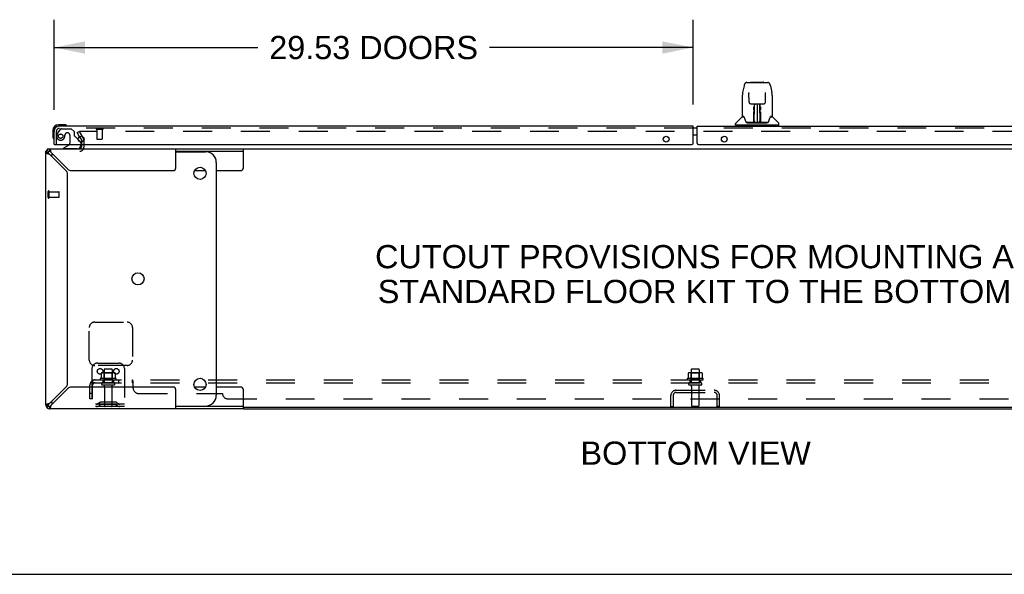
# Model space of a CAD drawing. Header units: inches. Extents: x 0 to 243, y 0 to 157.
# Tile 2 of 28: x 47 to 93, y 0 to 26. Entities that reach past the tile are written whole.
import ezdxf

# ---------------------------------------------------------------- set-up
doc = ezdxf.new("R2010")
doc.units = ezdxf.units.IN
doc.header["$LTSCALE"] = 13.357143
doc.header["$MEASUREMENT"] = 0
doc.linetypes.add('HIDDEN', pattern=[0.2, 0.1, -0.1])
doc.layers.get('0').update_dxf_attribs({"linetype": 'CONTINUOUS'})
for name, color, linetype in [('DEFAULT_2', 8, 'HIDDEN'), ('DIMENSIONS', 7, 'CONTINUOUS'), ('MASTER_DOOR_ASSEMBLY', 7, 'CONTINUOUS'), ('SLAVE_DOOR_ASSEMBLY', 7, 'CONTINUOUS'), ('SUBPANEL', 7, 'CONTINUOUS')]:
    doc.layers.add(name, color=color, linetype=linetype)
doc.styles.get("Standard").update_dxf_attribs({"font": 'arial.ttf'})
doc.dimstyles.new('DIMSTYLE_1', dxfattribs={"dimtxt": 1.071429, "dimasz": 1.428571, "dimexe": 0.09, "dimexo": 0.07, "dimgap": 0.0375, "dimtad": 0, "dimtih": 1, "dimtoh": 1, "dimzin": 4, "dimdsep": 46, "dimtxsty": 'Standard', "dimblk": '_FILLED', "dimblk1": '_FILLED', "dimblk2": '_FILLED', "dimcen": 0.09, "dimadec": 3, "dimazin": 1, "dimtfac": 1, "dimtdec": 3, "dimtofl": 0, "dimtmove": 0, "dimatfit": 3, "dimldrblk": '_FILLED', "dimfxl": 0, "dimtolj": 1, "dimtzin": 4, "dimarcsym": 0})

# ---------------------------------------------------------------- blocks, each defined once
blk = doc.blocks.new('_FILLED')
at = {"color": 0, "linetype": 'ByBlock'}
blk.add_solid([(0, 0), (-1, 0.2), (-1, -0.2)], dxfattribs=at)
blk = doc.blocks.new('*D2')
at = {"layer": 'DIMENSIONS', "color": 2, "linetype": 'Continuous'}
for p, q in [((49, 21.46), (49, 25.621)), ((78.531, 21.707), (78.531, 25.621)), ((49, 24.336), (58.41, 24.336)), ((78.531, 24.336), (69.12, 24.336))]:
    blk.add_line(p, q, dxfattribs=at)
at = {"layer": 'DIMENSIONS', "color": 2, "linetype": 'Continuous', "xscale": 1.4285714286, "yscale": 1.4285714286, "zscale": 1.4285714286, "rotation": 180}
blk.add_blockref('_FILLED', (49, 24.336), dxfattribs=at)
at = {"layer": 'DIMENSIONS', "color": 2, "linetype": 'Continuous', "xscale": 1.4285714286, "yscale": 1.4285714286, "zscale": 1.4285714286}
blk.add_blockref('_FILLED', (78.531, 24.336), dxfattribs=at)
at = {"layer": 'DIMENSIONS', "color": 2, "linetype": 'Continuous', "insert": (63.765, 24.871), "char_height": 1.07143, "width": 9.63887, "attachment_point": 2, "line_spacing_factor": 0.9}
blk.add_mtext('29.53 DOORS', dxfattribs=at)

msp = doc.modelspace()

# ---------------------------------------------------------------- linework, layer by layer
at = {"color": 3, "linetype": 'Continuous'}
for p, q in [((50.181, 20.217), (50.266, 20.069)), ((50.271, 20.053), (50.271, 19.971)), ((48.646, 19.564), (48.642, 19.562)), ((48.791, 19.649), (57.748, 19.649)), ((50.271, 19.853), (50.271, 19.734)), ((54.625, 18.774), (54.625, 19.649)), ((48.625, 19.506), (48.625, 19.545)), ((48.625, 7.815), (48.625, 19.482)), ((48.693, 19.436), (48.716, 19.429)), ((48.791, 19.406), (49.56, 18.637)), ((48.852, 19.534), (48.845, 19.558)), ((49.636, 18.713), (48.867, 19.482)), ((49.625, 8.816), (49.625, 18.481)), ((49.792, 18.649), (54.5, 18.649)), ((49.56, 8.66), (48.791, 7.891)), ((54.5, 8.649), (49.792, 8.649)), ((48.867, 7.815), (49.636, 8.584)), ((54.625, 7.649), (54.625, 8.524)), ((48.74, 7.876), (48.716, 7.868)), ((48.837, 7.717), (48.845, 7.74)), ((57.748, 7.649), (48.791, 7.649)), ((57.748, 7.649), (99.501, 7.649))]:
    msp.add_line(p, q, dxfattribs=at)
at = {"color": 7, "linetype": 'Continuous'}
for p, q in [((48.673, 19.6), (48.747, 19.526)), ((48.677, 19.649), (48.677, 19.603)), ((48.677, 19.649), (48.791, 19.649)), ((48.791, 19.649), (48.791, 19.545)), ((57.748, 18.774), (57.748, 19.649)), ((57.748, 19.649), (99.501, 19.649)), ((48.637, 19.545), (48.625, 19.545)), ((48.729, 19.482), (48.625, 19.482)), ((54.625, 19.545), (57.748, 19.545)), ((54.625, 19.524), (55.993, 19.524)), ((56.493, 19.024), (56.493, 8.274)), ((55.492, 18.649), (55.995, 18.649)), ((56.493, 18.649), (57.623, 18.649)), ((55.995, 8.649), (55.492, 8.649)), ((57.623, 8.649), (56.493, 8.649)), ((57.748, 7.649), (57.748, 8.524)), ((48.625, 7.815), (48.729, 7.815)), ((48.673, 7.697), (48.747, 7.771)), ((48.791, 7.753), (48.791, 7.649)), ((54.625, 7.774), (55.993, 7.774)), ((57.748, 7.753), (54.625, 7.753)), ((99.501, 7.701), (57.748, 7.701)), ((0, 0), (242.857, 0))]:
    msp.add_line(p, q, dxfattribs=at)
at = {"color": 3, "linetype": 'Continuous'}
for points in [[(48.845, 19.558), (48.837, 19.58), (48.829, 19.6), (48.822, 19.617), (48.814, 19.631), (48.806, 19.641), (48.799, 19.647), (48.791, 19.649)], [(48.642, 19.562), (48.641, 19.561), (48.639, 19.56), (48.638, 19.559), (48.637, 19.559), (48.635, 19.558), (48.634, 19.557), (48.633, 19.557), (48.632, 19.556), (48.632, 19.556), (48.631, 19.555), (48.63, 19.554), (48.629, 19.554), (48.629, 19.553), (48.628, 19.553), (48.628, 19.552), (48.627, 19.552), (48.627, 19.551), (48.627, 19.551), (48.626, 19.55), (48.626, 19.55), (48.626, 19.549), (48.626, 19.549), (48.625, 19.548), (48.625, 19.548), (48.625, 19.547), (48.625, 19.547), (48.625, 19.546), (48.625, 19.546), (48.625, 19.545), (48.625, 19.545)], [(48.625, 19.482), (48.627, 19.475), (48.633, 19.467), (48.643, 19.459), (48.656, 19.452), (48.673, 19.444), (48.693, 19.436)], [(48.716, 19.429), (48.74, 19.421), (48.765, 19.414), (48.791, 19.406)], [(48.867, 19.482), (48.86, 19.508), (48.852, 19.534)], [(48.716, 7.868), (48.693, 7.861), (48.673, 7.853), (48.656, 7.846), (48.643, 7.838), (48.633, 7.83), (48.627, 7.823), (48.625, 7.815)], [(48.791, 7.891), (48.765, 7.884), (48.74, 7.876)], [(48.845, 7.74), (48.852, 7.764), (48.86, 7.789), (48.867, 7.815)], [(48.791, 7.649), (48.799, 7.651), (48.806, 7.657), (48.814, 7.667), (48.822, 7.68), (48.829, 7.697), (48.837, 7.717)]]:
    msp.add_lwpolyline(points, dxfattribs=at)
at = {"color": 7, "linetype": 'Continuous'}
for points in [[(48.729, 19.482), (48.729, 19.475), (48.732, 19.467), (48.736, 19.459), (48.741, 19.452)], [(48.741, 19.452), (48.747, 19.444), (48.754, 19.436), (48.763, 19.429), (48.772, 19.421), (48.781, 19.414), (48.791, 19.406)], [(48.867, 19.482), (48.86, 19.492), (48.852, 19.502), (48.845, 19.511), (48.837, 19.519), (48.829, 19.526), (48.822, 19.533), (48.814, 19.538), (48.806, 19.542), (48.799, 19.544), (48.791, 19.545)], [(48.791, 7.891), (48.781, 7.884), (48.772, 7.876), (48.763, 7.868), (48.754, 7.861), (48.747, 7.853), (48.741, 7.846), (48.736, 7.838), (48.732, 7.83), (48.729, 7.823), (48.729, 7.815)], [(48.791, 7.753), (48.799, 7.753), (48.806, 7.756), (48.814, 7.759), (48.822, 7.765)], [(48.822, 7.765), (48.829, 7.771), (48.837, 7.778), (48.845, 7.787), (48.852, 7.796), (48.86, 7.805), (48.867, 7.815)]]:
    msp.add_lwpolyline(points, dxfattribs=at)
for centre in [(55.743, 18.524), (52.876, 13.649), (55.743, 8.774)]:
    msp.add_circle(centre, 0.281, dxfattribs=at)
at = {"color": 3, "linetype": 'Continuous'}
for centre, radius, start, end in [((50.238, 20.053), 0.033, 0, 30), ((48.791, 19.482), 0.167, 90, 180), ((50.186, 19.734), 0.085, 270, 360), ((49.792, 18.869), 0.22, 225, 270), ((54.5, 18.774), 0.125, 270, 360), ((49.405, 18.481), 0.22, 0, 45), ((49.405, 8.816), 0.22, 315, 360), ((49.792, 8.429), 0.22, 90, 135), ((54.5, 8.524), 0.125, 0, 90), ((48.791, 7.815), 0.167, 180, 270)]:
    msp.add_arc(centre, radius, start, end, dxfattribs=at)
at = {"color": 7, "linetype": 'Continuous'}
for centre, radius, start, end in [((48.791, 19.482), 0.0625, 90, 180), ((49.251, 19.024), 0.5, 128.9359, 141.3055), ((55.993, 19.024), 0.5, 0, 90), ((57.623, 18.774), 0.125, 270, 360), ((57.623, 8.524), 0.125, 0, 90), ((55.993, 8.274), 0.5, 270, 360), ((48.791, 7.815), 0.0625, 180, 270), ((49.251, 8.274), 0.5, 218.6945, 231.0641)]:
    msp.add_arc(centre, radius, start, end, dxfattribs=at)
at = {"layer": 'DEFAULT_2', "color": 8, "linetype": 'HIDDEN'}
for p, q in [((50.07, 20.409), (50.16, 20.461)), ((50.181, 20.217), (50.07, 20.409)), ((50.16, 20.461), (50.356, 20.121)), ((50.174, 20.436), (50.356, 20.121)), ((107.057, 20.461), (50.192, 20.461)), ((50.375, 20.053), (50.375, 19.734)), ((50.271, 19.971), (50.271, 19.853)), ((48.729, 17.403), (48.729, 17.687)), ((48.772, 17.403), (48.772, 17.687)), ((48.772, 17.669), (49.219, 17.669)), ((48.772, 17.421), (49.219, 17.421)), ((49.229, 17.431), (49.229, 17.659)), ((50.625, 9.899), (50.625, 11.399)), ((50.875, 11.649), (52.375, 11.649)), ((52.625, 11.399), (52.625, 9.899)), ((52.375, 9.649), (50.875, 9.649)), ((51, 9.753), (52, 9.753)), ((50.75, 9.503), (50.75, 7.753)), ((51.181, 9.292), (51.181, 9.074)), ((51.755, 9.314), (51.244, 9.314)), ((51.316, 9.294), (51.296, 9.314)), ((51.312, 9.448), (51.312, 8.853)), ((51.316, 8.998), (51.316, 9.294)), ((51.683, 9.294), (51.316, 9.294)), ((51.657, 9.478), (51.342, 9.478)), ((51.683, 9.294), (51.703, 9.314)), ((51.683, 8.998), (51.683, 9.294)), ((51.687, 9.448), (51.687, 8.853)), ((51.819, 9.292), (51.819, 9.074)), ((52.25, 9.503), (52.25, 7.753)), ((78.306, 9.292), (78.306, 9.074)), ((78.88, 9.314), (78.369, 9.314)), ((78.441, 9.294), (78.421, 9.314)), ((78.437, 9.448), (78.437, 8.853)), ((78.808, 9.294), (78.441, 9.294)), ((78.441, 8.998), (78.441, 9.294)), ((78.782, 9.478), (78.467, 9.478)), ((78.808, 9.294), (78.828, 9.314)), ((78.808, 8.998), (78.808, 9.294)), ((78.812, 9.448), (78.812, 8.853)), ((78.944, 9.292), (78.944, 9.074)), ((51.856, 9.048), (51.144, 9.048)), ((51.166, 8.978), (51.834, 8.978)), ((51.757, 8.853), (51.242, 8.853)), ((51.757, 8.743), (51.242, 8.743)), ((51.316, 8.998), (51.296, 8.978)), ((51.683, 8.998), (51.316, 8.998)), ((51.335, 8.68), (51.335, 7.783)), ((51.665, 8.68), (51.665, 7.783)), ((51.683, 8.998), (51.703, 8.978)), ((78.981, 9.048), (78.269, 9.048)), ((78.291, 8.978), (78.959, 8.978)), ((78.882, 8.853), (78.367, 8.853)), ((78.882, 8.743), (78.367, 8.743)), ((78.441, 8.998), (78.421, 8.978)), ((78.808, 8.998), (78.441, 8.998)), ((78.46, 8.68), (78.46, 7.783)), ((78.79, 8.68), (78.79, 7.783)), ((78.808, 8.998), (78.828, 8.978)), ((77.5, 7.753), (77.5, 8.256)), ((77.604, 8.256), (77.604, 7.753)), ((77.746, 8.503), (79.503, 8.503)), ((77.746, 8.399), (79.503, 8.399)), ((78.791, 8.503), (78.791, 8.399)), ((79.646, 7.753), (79.646, 8.256)), ((79.75, 7.753), (79.75, 8.256)), ((52.25, 7.857), (50.75, 7.857)), ((52.25, 7.753), (50.75, 7.753)), ((51.093, 7.925), (51.025, 7.876)), ((51.153, 7.841), (51.085, 7.792)), ((51.84, 7.947), (51.159, 7.947)), ((51.84, 7.843), (51.159, 7.843)), ((51.325, 7.947), (51.325, 7.843)), ((51.675, 7.947), (51.675, 7.843)), ((51.846, 7.841), (51.914, 7.792)), ((51.907, 7.925), (51.975, 7.876)), ((77.5, 7.753), (77.604, 7.753)), ((78.76, 7.753), (78.49, 7.753)), ((79.75, 7.753), (79.646, 7.753))]:
    msp.add_line(p, q, dxfattribs=at)
for points in [[(50.192, 20.461), (50.19, 20.461), (50.188, 20.461), (50.186, 20.46), (50.184, 20.459), (50.182, 20.459), (50.18, 20.457), (50.178, 20.456), (50.177, 20.455), (50.175, 20.453), (50.174, 20.451), (50.173, 20.449), (50.173, 20.448), (50.172, 20.446), (50.172, 20.444)], [(50.172, 20.444), (50.172, 20.444), (50.172, 20.442), (50.173, 20.44), (50.173, 20.438), (50.174, 20.436)], [(51.187, 9.302), (51.185, 9.301), (51.184, 9.3), (51.183, 9.298), (51.182, 9.297), (51.181, 9.295), (51.181, 9.294), (51.181, 9.292)], [(51.813, 9.302), (51.814, 9.301), (51.815, 9.3), (51.817, 9.298), (51.817, 9.297), (51.818, 9.295), (51.818, 9.294), (51.819, 9.292)], [(78.312, 9.302), (78.31, 9.301), (78.309, 9.3), (78.308, 9.298), (78.307, 9.297), (78.306, 9.295), (78.306, 9.294), (78.306, 9.292)], [(78.938, 9.302), (78.939, 9.301), (78.94, 9.3), (78.942, 9.298), (78.942, 9.297), (78.943, 9.295), (78.943, 9.294), (78.944, 9.292)], [(51.181, 9.074), (51.181, 9.073), (51.181, 9.072), (51.18, 9.071), (51.18, 9.07), (51.18, 9.069), (51.179, 9.069), (51.179, 9.068), (51.178, 9.068), (51.178, 9.067), (51.178, 9.067), (51.177, 9.067), (51.177, 9.066), (51.177, 9.066), (51.177, 9.066), (51.176, 9.066), (51.176, 9.066), (51.176, 9.066), (51.176, 9.065)], [(51.824, 9.065), (51.824, 9.066), (51.823, 9.066), (51.823, 9.066), (51.823, 9.066), (51.823, 9.066), (51.822, 9.066), (51.822, 9.067), (51.822, 9.067), (51.821, 9.067), (51.821, 9.068), (51.821, 9.068), (51.82, 9.069), (51.82, 9.069), (51.82, 9.07), (51.819, 9.071), (51.819, 9.072), (51.819, 9.073), (51.819, 9.074)], [(78.306, 9.074), (78.306, 9.073), (78.306, 9.072), (78.305, 9.071), (78.305, 9.07), (78.305, 9.069), (78.304, 9.069), (78.304, 9.068), (78.303, 9.068), (78.303, 9.067), (78.303, 9.067), (78.302, 9.067), (78.302, 9.066), (78.302, 9.066), (78.302, 9.066), (78.301, 9.066), (78.301, 9.066), (78.301, 9.066), (78.301, 9.065)], [(78.949, 9.065), (78.949, 9.066), (78.948, 9.066), (78.948, 9.066), (78.948, 9.066), (78.948, 9.066), (78.947, 9.066), (78.947, 9.067), (78.947, 9.067), (78.946, 9.067), (78.946, 9.068), (78.946, 9.068), (78.945, 9.069), (78.945, 9.069), (78.945, 9.07), (78.944, 9.071), (78.944, 9.072), (78.944, 9.073), (78.944, 9.074)]]:
    msp.add_lwpolyline(points, dxfattribs=at)
for centre in [(51.125, 9.378), (51.875, 9.378)]:
    msp.add_circle(centre, 0.128, dxfattribs=at)
for centre, radius, start, end in [((50.238, 20.053), 0.137, 0, 30), ((50.186, 19.734), 0.189, 270, 360), ((48.75, 17.687), 0.0215, 360, 180), ((48.75, 17.403), 0.0215, 180, 0), ((49.219, 17.659), 0.01, 360, 90), ((49.219, 17.431), 0.01, 270, 0), ((50.875, 11.399), 0.25, 90, 180), ((52.375, 11.399), 0.25, 0, 90), ((50.875, 9.899), 0.25, 180, 270), ((51, 9.503), 0.25, 90, 180), ((52, 9.503), 0.25, 0, 90), ((52.375, 9.899), 0.25, 270, 360), ((51.244, 9.173), 0.141, 90, 113.95), ((51.342, 9.448), 0.03, 90, 180), ((51.657, 9.448), 0.03, 0, 90), ((51.755, 9.173), 0.141, 66.05, 90), ((78.369, 9.173), 0.141, 90, 113.95), ((78.467, 9.448), 0.03, 90, 180), ((78.782, 9.448), 0.03, 0, 90), ((78.88, 9.173), 0.141, 66.05, 90), ((51.166, 9.016), 0.0384, 124.4497, 270), ((51.5, 8.448), 0.698, 117.6814, 120.6631), ((51.242, 8.798), 0.055, 90, 270), ((51.272, 8.68), 0.0625, 0, 90), ((51.727, 8.68), 0.0625, 90, 180), ((51.757, 8.798), 0.055, 270, 90), ((51.5, 8.448), 0.698, 59.3369, 62.3186), ((51.834, 9.016), 0.0384, 270, 55.5503), ((78.291, 9.016), 0.0384, 124.4497, 270), ((78.625, 8.448), 0.698, 117.6814, 120.6631), ((78.367, 8.798), 0.055, 90, 270), ((78.397, 8.68), 0.0625, 0, 90), ((78.852, 8.68), 0.0625, 90, 180), ((78.882, 8.798), 0.055, 270, 90), ((78.625, 8.448), 0.698, 59.3369, 62.3186), ((78.959, 9.016), 0.0384, 270, 55.5503), ((77.746, 8.256), 0.246, 90, 180), ((77.746, 8.256), 0.142, 90, 180), ((79.503, 8.256), 0.246, 0, 90), ((79.503, 8.256), 0.142, 0, 90), ((50.964, 7.961), 0.104, 270, 305.7539), ((50.964, 7.961), 0.208, 270, 305.7539), ((51.159, 7.833), 0.114, 90, 125.7539), ((51.159, 7.833), 0.01, 90, 125.7539), ((51.365, 7.783), 0.03, 180, 270), ((51.635, 7.783), 0.03, 270, 360), ((51.84, 7.833), 0.114, 54.2461, 90), ((51.84, 7.833), 0.01, 54.2461, 90), ((52.036, 7.961), 0.208, 234.2461, 270), ((52.036, 7.961), 0.104, 234.2461, 270), ((78.49, 7.783), 0.03, 180, 270), ((78.76, 7.783), 0.03, 270, 360)]:
    msp.add_arc(centre, radius, start, end, dxfattribs=at)
at = {"layer": 'MASTER_DOOR_ASSEMBLY', "color": 7, "linetype": 'Continuous'}
for p, q in [((80.881, 22.568), (80.816, 22.263)), ((81.005, 22.722), (81.975, 22.722)), ((81.197, 22.729), (81.783, 22.729)), ((82.099, 22.568), (82.164, 22.263)), ((80.801, 22.119), (80.801, 21.156)), ((80.801, 22.119), (80.801, 22.119)), ((81.102, 22.258), (81.102, 22.254)), ((81.102, 22.254), (81.102, 22.249)), ((81.102, 22.249), (81.103, 22.244)), ((81.103, 22.244), (81.103, 22.233)), ((81.11, 21.816), (81.103, 22.233)), ((81.87, 21.816), (81.877, 22.239)), ((81.877, 22.248), (81.878, 22.253)), ((81.877, 22.239), (81.877, 22.248)), ((82.179, 22.119), (82.179, 21.156)), ((81.19, 21.738), (81.25, 21.738)), ((81.291, 21.739), (81.689, 21.739)), ((81.339, 21.46), (81.34, 21.498)), ((81.34, 21.569), (81.34, 21.599)), ((81.34, 21.535), (81.34, 21.569)), ((81.34, 21.498), (81.34, 21.535)), ((81.35, 21.739), (81.347, 21.384)), ((81.348, 21.5), (81.347, 21.46)), ((81.347, 21.384), (81.347, 21.46)), ((81.347, 21.384), (81.347, 21.364)), ((81.348, 21.605), (81.348, 21.573)), ((81.348, 21.573), (81.348, 21.538)), ((81.348, 21.538), (81.348, 21.5)), ((81.363, 21.501), (81.348, 21.501)), ((81.348, 21.496), (81.363, 21.496)), ((81.352, 20.879), (81.367, 21.739)), ((81.376, 21.734), (81.375, 21.685)), ((81.376, 21.739), (81.376, 21.734)), ((81.49, 21.739), (81.49, 20.868)), ((81.605, 21.685), (81.604, 21.739)), ((81.628, 20.879), (81.613, 21.739)), ((81.632, 21.501), (81.617, 21.501)), ((81.617, 21.496), (81.632, 21.496)), ((81.633, 21.384), (81.63, 21.739)), ((81.632, 21.519), (81.632, 21.556)), ((81.633, 21.48), (81.632, 21.519)), ((81.633, 21.384), (81.633, 21.48)), ((81.633, 21.364), (81.633, 21.384)), ((81.64, 21.599), (81.64, 21.569)), ((81.64, 21.569), (81.64, 21.535)), ((81.64, 21.535), (81.64, 21.498)), ((81.64, 21.498), (81.641, 21.46)), ((81.729, 21.738), (81.79, 21.738)), ((80.792, 21.131), (80.498, 20.836)), ((80.869, 21.148), (80.809, 21.148)), ((80.813, 21.14), (80.875, 21.14)), ((80.872, 21.145), (80.873, 21.144)), ((81.336, 20.892), (81.339, 21.213)), ((81.346, 21.187), (81.338, 21.187)), ((81.343, 20.892), (81.346, 21.187)), ((81.346, 20.904), (81.347, 20.933)), ((81.347, 21.364), (81.347, 21.356)), ((81.347, 21.356), (81.349, 21.356)), ((81.347, 20.933), (81.348, 21.024)), ((81.349, 21.356), (81.348, 21.28)), ((81.348, 21.28), (81.348, 21.28)), ((81.348, 21.272), (81.348, 21.279)), ((81.348, 21.261), (81.348, 21.272)), ((81.35, 21.272), (81.348, 21.272)), ((81.348, 21.27), (81.356, 21.27)), ((81.348, 21.024), (81.348, 21.26)), ((81.362, 20.947), (81.354, 20.947)), ((81.362, 20.947), (81.361, 20.87)), ((81.619, 20.87), (81.618, 20.947)), ((81.626, 20.947), (81.618, 20.947)), ((81.624, 21.27), (81.632, 21.27)), ((81.632, 21.272), (81.63, 21.272)), ((81.631, 21.356), (81.632, 21.28)), ((81.632, 21.279), (81.632, 21.277)), ((81.632, 21.277), (81.632, 21.266)), ((81.632, 21.266), (81.632, 21.263)), ((81.632, 21.263), (81.632, 21.262)), ((81.632, 21.024), (81.632, 21.26)), ((81.632, 21.024), (81.633, 20.933)), ((81.633, 21.365), (81.633, 21.375)), ((81.633, 21.337), (81.633, 21.365)), ((81.633, 21.356), (81.633, 21.364)), ((81.633, 20.933), (81.634, 20.905)), ((82.103, 21.136), (82.107, 21.144)), ((82.105, 21.14), (82.167, 21.14)), ((82.107, 21.144), (82.107, 21.144)), ((82.11, 21.148), (82.111, 21.148)), ((82.171, 21.148), (82.11, 21.148)), ((82.188, 21.131), (82.482, 20.836)), ((78.718, 20.603), (78.628, 20.603)), ((80.486, 20.754), (80.486, 20.809)), ((82.486, 20.746), (80.494, 20.746)), ((80.545, 20.746), (80.545, 20.707)), ((81.337, 20.872), (81.004, 20.872)), ((81.025, 20.864), (81.954, 20.864)), ((81.339, 20.872), (81.337, 20.872)), ((81.34, 20.868), (81.338, 20.869)), ((81.342, 20.874), (81.342, 20.872)), ((81.345, 20.885), (81.346, 20.887)), ((81.345, 20.883), (81.345, 20.885)), ((81.345, 20.883), (81.345, 20.883)), ((81.345, 20.882), (81.345, 20.883)), ((81.346, 20.904), (81.346, 20.88)), ((81.346, 20.894), (81.346, 20.904)), ((81.346, 20.887), (81.346, 20.894)), ((81.352, 20.869), (81.356, 20.866)), ((81.356, 20.872), (81.355, 20.872)), ((81.361, 20.87), (81.49, 20.868)), ((81.619, 20.87), (81.49, 20.868)), ((81.625, 20.872), (81.624, 20.872)), ((81.634, 20.905), (81.634, 20.893)), ((81.634, 20.88), (81.634, 20.904)), ((81.634, 20.893), (81.634, 20.89)), ((81.634, 20.89), (81.634, 20.887)), ((81.634, 20.887), (81.634, 20.885)), ((81.634, 20.885), (81.635, 20.884)), ((81.634, 20.88), (81.634, 20.878)), ((81.635, 20.884), (81.635, 20.883)), ((81.635, 20.883), (81.635, 20.882)), ((81.635, 20.882), (81.635, 20.881)), ((81.638, 20.872), (81.638, 20.874)), ((81.638, 20.874), (81.639, 20.873)), ((81.64, 20.867), (81.64, 20.868)), ((81.976, 20.872), (81.643, 20.872)), ((82.435, 20.746), (82.435, 20.707)), ((82.494, 20.754), (82.494, 20.809)), ((78.718, 20.283), (78.628, 20.283))]:
    msp.add_line(p, q, dxfattribs=at)
at = {"layer": 'MASTER_DOOR_ASSEMBLY', "color": 3, "linetype": 'Continuous'}
for p, q in [((78.718, 19.915), (78.718, 20.707)), ((78.718, 20.707), (108.003, 20.707)), ((78.781, 19.853), (108.23, 19.853))]:
    msp.add_line(p, q, dxfattribs=at)
at = {"layer": 'MASTER_DOOR_ASSEMBLY', "color": 8, "linetype": 'HIDDEN'}
msp.add_line((108.003, 20.603), (78.718, 20.603), dxfattribs=at)
at = {"layer": 'MASTER_DOOR_ASSEMBLY', "color": 7, "linetype": 'Continuous'}
for points in [[(81.005, 22.722), (81.002, 22.722), (80.989, 22.721), (80.976, 22.717), (80.963, 22.712), (80.952, 22.706), (80.942, 22.698), (80.932, 22.689), (80.924, 22.679), (80.917, 22.669), (80.911, 22.657), (80.905, 22.645), (80.899, 22.631), (80.894, 22.616), (80.889, 22.6), (80.884, 22.581), (80.881, 22.568)], [(82.099, 22.568), (82.096, 22.581), (82.091, 22.6), (82.086, 22.616), (82.081, 22.632), (82.075, 22.645), (82.069, 22.658), (82.062, 22.669), (82.055, 22.68), (82.047, 22.689), (82.038, 22.698), (82.027, 22.706), (82.016, 22.713), (82.004, 22.718), (81.991, 22.721), (81.977, 22.722), (81.975, 22.722)], [(80.816, 22.263), (80.81, 22.232), (80.805, 22.192), (80.802, 22.152), (80.801, 22.119)], [(81.102, 22.261), (81.102, 22.262), (81.102, 22.262), (81.102, 22.261), (81.102, 22.26), (81.102, 22.259), (81.102, 22.258)], [(81.878, 22.253), (81.878, 22.257), (81.878, 22.258), (81.878, 22.259), (81.878, 22.261), (81.878, 22.261), (81.878, 22.261)], [(82.179, 22.119), (82.178, 22.153), (82.175, 22.193), (82.169, 22.233), (82.164, 22.263)], [(81.11, 21.816), (81.11, 21.809), (81.112, 21.798), (81.116, 21.788), (81.121, 21.778), (81.127, 21.768), (81.135, 21.76), (81.143, 21.753), (81.153, 21.747), (81.163, 21.743), (81.174, 21.74), (81.184, 21.738), (81.189, 21.738)], [(81.251, 21.738), (81.26, 21.738), (81.271, 21.739), (81.282, 21.739), (81.291, 21.739)], [(81.348, 21.605), (81.348, 21.603), (81.347, 21.602), (81.346, 21.601), (81.344, 21.6), (81.342, 21.599), (81.34, 21.599)], [(81.632, 21.556), (81.632, 21.59), (81.632, 21.605)], [(81.689, 21.739), (81.698, 21.739), (81.709, 21.739), (81.72, 21.738), (81.729, 21.738)], [(81.791, 21.738), (81.797, 21.738), (81.808, 21.74), (81.818, 21.743), (81.828, 21.748), (81.838, 21.754), (81.846, 21.761), (81.854, 21.77), (81.86, 21.779), (81.865, 21.789), (81.868, 21.8), (81.87, 21.811), (81.87, 21.816)], [(80.869, 21.148), (80.869, 21.148), (80.869, 21.148), (80.869, 21.148)], [(80.869, 21.148), (80.87, 21.147), (80.871, 21.147), (80.871, 21.146), (80.872, 21.145)], [(80.872, 21.145), (80.871, 21.146), (80.871, 21.146), (80.871, 21.147), (80.871, 21.148), (80.871, 21.148)], [(80.878, 21.14), (80.876, 21.141), (80.875, 21.142), (80.874, 21.143), (80.873, 21.144), (80.872, 21.145)], [(80.873, 21.144), (80.877, 21.137), (80.891, 21.109), (80.905, 21.073), (80.921, 21.031), (80.937, 20.983), (80.951, 20.936)], [(80.951, 20.936), (80.954, 20.927), (80.959, 20.914), (80.964, 20.904), (80.969, 20.895), (80.974, 20.888)], [(81.339, 21.213), (81.339, 21.239), (81.339, 21.264), (81.339, 21.288), (81.339, 21.311), (81.339, 21.332), (81.339, 21.352), (81.339, 21.369)], [(81.347, 21.364), (81.347, 21.364), (81.348, 21.36), (81.349, 21.356)], [(81.631, 21.356), (81.631, 21.36), (81.633, 21.364), (81.633, 21.364)], [(81.632, 21.262), (81.632, 21.261), (81.632, 21.261), (81.632, 21.261)], [(81.634, 21.241), (81.634, 21.267), (81.634, 21.292), (81.633, 21.315), (81.633, 21.337)], [(81.637, 20.892), (81.634, 21.214), (81.634, 21.241)], [(81.641, 21.369), (81.641, 21.352), (81.641, 21.332), (81.641, 21.311), (81.641, 21.288), (81.641, 21.264), (81.641, 21.239), (81.641, 21.213), (81.644, 20.892)], [(82.005, 20.888), (82.011, 20.895), (82.016, 20.903), (82.021, 20.914), (82.026, 20.926), (82.029, 20.936)], [(82.029, 20.936), (82.043, 20.981), (82.058, 21.029), (82.074, 21.071), (82.089, 21.108), (82.103, 21.136)], [(82.108, 21.145), (82.107, 21.144), (82.106, 21.143), (82.105, 21.142), (82.103, 21.141), (82.102, 21.14)], [(82.107, 21.144), (82.108, 21.145), (82.108, 21.145)], [(82.108, 21.145), (82.108, 21.146), (82.109, 21.147), (82.11, 21.147), (82.11, 21.148)], [(82.109, 21.148), (82.109, 21.148), (82.109, 21.147), (82.109, 21.146), (82.109, 21.146), (82.108, 21.145)], [(80.974, 20.888), (80.98, 20.882), (80.987, 20.877), (80.994, 20.874), (81.002, 20.872), (81.004, 20.872)], [(81.335, 20.872), (81.337, 20.872), (81.339, 20.873), (81.341, 20.874), (81.342, 20.876), (81.343, 20.878), (81.343, 20.88)], [(81.338, 20.869), (81.338, 20.869), (81.338, 20.869), (81.337, 20.869), (81.336, 20.868), (81.336, 20.868), (81.335, 20.867)], [(81.345, 20.88), (81.345, 20.878), (81.344, 20.876), (81.343, 20.874), (81.341, 20.873), (81.339, 20.872), (81.339, 20.872)], [(81.339, 20.872), (81.34, 20.872), (81.341, 20.873), (81.342, 20.874)], [(81.342, 20.874), (81.343, 20.875), (81.344, 20.876), (81.344, 20.877), (81.345, 20.877), (81.345, 20.878), (81.345, 20.878), (81.345, 20.879), (81.345, 20.879), (81.345, 20.879), (81.345, 20.88), (81.345, 20.88), (81.345, 20.88), (81.345, 20.88), (81.345, 20.881), (81.345, 20.881), (81.345, 20.881), (81.345, 20.882)], [(81.342, 20.873), (81.344, 20.874), (81.345, 20.876)], [(81.345, 20.876), (81.346, 20.878), (81.346, 20.88)], [(81.345, 20.876), (81.345, 20.875), (81.346, 20.874), (81.347, 20.873), (81.349, 20.871), (81.35, 20.87), (81.352, 20.869)], [(81.351, 20.873), (81.35, 20.873), (81.35, 20.873), (81.349, 20.874), (81.348, 20.875), (81.347, 20.875), (81.346, 20.876), (81.346, 20.877), (81.346, 20.877)], [(81.355, 20.872), (81.354, 20.872), (81.353, 20.872), (81.352, 20.872), (81.351, 20.873)], [(81.356, 20.866), (81.357, 20.864), (81.357, 20.864)], [(81.623, 20.864), (81.623, 20.864), (81.624, 20.866), (81.628, 20.869)], [(81.628, 20.872), (81.627, 20.872), (81.625, 20.872)], [(81.634, 20.878), (81.634, 20.877), (81.633, 20.876), (81.632, 20.875), (81.631, 20.874), (81.63, 20.873), (81.629, 20.873), (81.628, 20.872)], [(81.628, 20.869), (81.629, 20.87), (81.631, 20.871), (81.632, 20.872), (81.633, 20.873), (81.634, 20.874), (81.634, 20.875), (81.635, 20.876), (81.635, 20.876)], [(81.634, 20.878), (81.635, 20.876), (81.636, 20.874), (81.638, 20.873), (81.638, 20.873)], [(81.635, 20.881), (81.635, 20.881), (81.635, 20.881), (81.635, 20.88), (81.635, 20.88), (81.635, 20.88), (81.635, 20.88), (81.635, 20.879), (81.635, 20.879), (81.635, 20.879), (81.635, 20.878), (81.635, 20.878), (81.635, 20.877), (81.636, 20.876), (81.637, 20.875), (81.638, 20.874)], [(81.637, 20.88), (81.637, 20.878), (81.638, 20.876), (81.639, 20.874), (81.641, 20.873), (81.643, 20.872), (81.645, 20.872)], [(81.639, 20.873), (81.64, 20.873), (81.641, 20.872)], [(81.64, 20.867), (81.64, 20.866), (81.64, 20.866), (81.64, 20.866), (81.64, 20.865), (81.641, 20.865), (81.641, 20.865), (81.642, 20.866), (81.642, 20.866), (81.643, 20.866), (81.644, 20.866), (81.644, 20.867), (81.645, 20.867)], [(81.641, 20.872), (81.642, 20.872), (81.643, 20.872)], [(81.976, 20.872), (81.978, 20.872), (81.986, 20.874), (81.993, 20.877), (82, 20.882), (82.005, 20.888)]]:
    msp.add_lwpolyline(points, dxfattribs=at)
at = {"layer": 'MASTER_DOOR_ASSEMBLY', "color": 3, "linetype": 'Continuous'}
msp.add_circle((79.968, 20.103), 0.133, dxfattribs=at)
at = {"layer": 'MASTER_DOOR_ASSEMBLY', "color": 7, "linetype": 'Continuous'}
for centre, radius, start, end in [((81.197, 22.71), 0.0197, 90, 139.7821), ((81.783, 22.71), 0.0197, 40.2179, 90), ((80.813, 21.11), 0.0295, 90, 135), ((80.809, 21.156), 0.00787, 180, 270), ((81.35, 21.263), 0.00886, 359, 89), ((81.63, 21.263), 0.00886, 91, 181), ((82.167, 21.11), 0.0295, 45, 90), ((82.171, 21.156), 0.00787, 270, 360), ((80.525, 20.809), 0.0394, 135, 180), ((80.494, 20.754), 0.00787, 180, 270), ((81.35, 20.872), 0.00787, 182, 258.8695), ((81.361, 20.879), 0.00886, 179.0026, 269), ((81.619, 20.879), 0.00886, 271, 1), ((81.63, 20.872), 0.00787, 281.1329, 358), ((82.455, 20.809), 0.0394, 0, 45), ((82.486, 20.754), 0.00787, 270, 360)]:
    msp.add_arc(centre, radius, start, end, dxfattribs=at)
at = {"layer": 'MASTER_DOOR_ASSEMBLY', "color": 3, "linetype": 'Continuous'}
msp.add_arc((78.781, 19.915), 0.0625, 180, 270, dxfattribs=at)
at = {"layer": 'SLAVE_DOOR_ASSEMBLY', "color": 7, "linetype": 'Continuous'}
for p, q in [((48.94, 20.504), (48.94, 20.247)), ((49.459, 20.767), (49.203, 20.767)), ((49.246, 20.707), (49.203, 20.707)), ((49.497, 20.764), (49.459, 20.767)), ((78.718, 20.603), (78.531, 20.603)), ((48.94, 20.247), (48.943, 20.209)), ((50.119, 20.08), (50.199, 19.999)), ((78.718, 20.283), (78.531, 20.283)), ((49.02, 19.853), (49, 19.853)), ((49.68, 19.826), (49.442, 19.688)), ((49.442, 19.649), (49.442, 19.688)), ((50.229, 19.853), (50.229, 19.806))]:
    msp.add_line(p, q, dxfattribs=at)
at = {"layer": 'SLAVE_DOOR_ASSEMBLY', "color": 8, "linetype": 'HIDDEN'}
for p, q in [((49.28, 20.548), (49.178, 20.404)), ((78.531, 20.603), (49.246, 20.603)), ((49.344, 20.582), (49.796, 20.582)), ((49.922, 20.456), (49.796, 20.582)), ((50.962, 20.56), (51.246, 20.56)), ((50.98, 20.56), (50.98, 20.113)), ((51.228, 20.56), (51.228, 20.113)), ((49.104, 19.853), (49.104, 20.46)), ((49.501, 20.292), (49.501, 20.303)), ((49.632, 20.39), (49.599, 20.39)), ((49.73, 20.292), (49.73, 19.912)), ((49.922, 20.456), (49.922, 20.277)), ((49.98, 20.218), (50.119, 20.08)), ((50.99, 20.103), (51.218, 20.103)), ((50.072, 19.649), (49.442, 19.649)), ((50.229, 19.928), (50.229, 19.853))]:
    msp.add_line(p, q, dxfattribs=at)
at = {"layer": 'SLAVE_DOOR_ASSEMBLY', "color": 3, "linetype": 'Continuous'}
for p, q in [((78.531, 20.707), (49.246, 20.707)), ((78.531, 19.915), (78.531, 20.707)), ((49, 19.853), (49, 20.46)), ((49.02, 19.853), (78.468, 19.853))]:
    msp.add_line(p, q, dxfattribs=at)
at = {"layer": 'SLAVE_DOOR_ASSEMBLY', "color": 8, "linetype": 'HIDDEN'}
msp.add_circle((49.304, 20.24), 0.101, dxfattribs=at)
at = {"layer": 'SLAVE_DOOR_ASSEMBLY', "color": 3, "linetype": 'Continuous'}
for centre in [(50.25, 20.103), (77.281, 20.103)]:
    msp.add_circle(centre, 0.133, dxfattribs=at)
at = {"layer": 'SLAVE_DOOR_ASSEMBLY', "color": 7, "linetype": 'Continuous'}
for centre, radius, start, end in [((49.203, 20.504), 0.263, 90, 180), ((49.203, 20.504), 0.203, 90, 180), ((49.459, 20.517), 0.25, 59.1101, 90), ((49.58, 20.722), 0.015, 270, 353.6204), ((49.58, 20.718), 0.015, 6.3796, 59.1101), ((49.19, 20.247), 0.25, 180, 210.8899), ((48.988, 20.127), 0.015, 210.8899, 263.6204), ((48.985, 20.127), 0.015, 276.3796, 360), ((49.63, 19.912), 0.1, 300.092, 323.4532), ((50.072, 19.806), 0.157, 270, 360), ((50.129, 19.928), 0.1, 27.0175, 45)]:
    msp.add_arc(centre, radius, start, end, dxfattribs=at)
at = {"layer": 'SLAVE_DOOR_ASSEMBLY', "color": 3, "linetype": 'Continuous'}
for centre, radius, start, end in [((49.246, 20.46), 0.246, 90, 180), ((78.468, 19.915), 0.0625, 270, 360)]:
    msp.add_arc(centre, radius, start, end, dxfattribs=at)
at = {"layer": 'SLAVE_DOOR_ASSEMBLY', "color": 8, "linetype": 'HIDDEN'}
for centre, radius, start, end in [((49.246, 20.46), 0.142, 90, 180), ((49.344, 20.503), 0.079, 90, 144.9), ((50.962, 20.581), 0.0215, 90, 270), ((51.246, 20.581), 0.0215, 270, 90), ((49.304, 20.24), 0.187, 163.1561, 342.1518), ((49.494, 20.182), 0.386, 144.9, 163.1561), ((49.108, 20.303), 0.393, 342.0702, 358.3401), ((49.599, 20.292), 0.098, 90, 180), ((49.632, 20.292), 0.098, 0, 90), ((49.961, 20.277), 0.039, 180, 248.3904), ((49.91, 20.147), 0.1, 45, 68.3904), ((50.99, 20.113), 0.01, 180, 270), ((51.218, 20.113), 0.01, 270, 360), ((49.63, 19.912), 0.1, 323.4532, 360), ((50.129, 19.928), 0.1, 0, 27.0175)]:
    msp.add_arc(centre, radius, start, end, dxfattribs=at)
at = {"layer": 'SUBPANEL', "color": 8, "linetype": 'HIDDEN'}
for p, q in [((50.656, 8.103), (50.656, 8.741)), ((50.742, 8.924), (50.822, 8.827)), ((50.781, 8.853), (50.781, 8.978)), ((50.781, 8.978), (106.468, 8.978)), ((50.781, 8.853), (106.468, 8.853)), ((50.781, 8.103), (50.781, 8.741)), ((51.25, 8.978), (51.25, 8.853)), ((51.75, 8.978), (51.75, 8.853)), ((51.978, 8.978), (51.978, 8.853)), ((52.259, 8.978), (52.259, 8.853)), ((52.621, 8.853), (52.621, 8.978)), ((52.628, 8.849), (52.626, 8.85)), ((52.656, 8.603), (52.656, 8.924)), ((78.375, 8.978), (78.375, 8.853)), ((78.875, 8.978), (78.875, 8.853)), ((50.781, 8.353), (50.656, 8.353)), ((52.906, 8.353), (56.781, 8.353)), ((50.781, 8.103), (50.656, 8.103)), ((57.031, 8.103), (100.218, 8.103))]:
    msp.add_line(p, q, dxfattribs=at)
for points in [[(50.742, 8.924), (50.745, 8.926), (50.747, 8.928), (50.749, 8.931), (50.751, 8.934), (50.753, 8.937), (50.754, 8.941), (50.756, 8.944), (50.758, 8.948)], [(50.758, 8.948), (50.761, 8.955), (50.762, 8.958), (50.764, 8.962), (50.765, 8.965), (50.767, 8.967), (50.769, 8.97), (50.771, 8.972), (50.772, 8.974), (50.774, 8.976), (50.776, 8.977), (50.778, 8.977), (50.779, 8.978), (50.781, 8.978)], [(50.781, 8.912), (50.781, 8.912), (50.781, 8.912), (50.781, 8.912), (50.781, 8.912), (50.781, 8.912), (50.781, 8.912), (50.781, 8.911), (50.781, 8.911), (50.781, 8.91), (50.781, 8.91), (50.781, 8.909)], [(50.804, 8.849), (50.804, 8.849), (50.804, 8.849), (50.804, 8.849), (50.803, 8.85), (50.803, 8.85), (50.803, 8.85), (50.803, 8.851), (50.802, 8.851), (50.802, 8.852), (50.802, 8.853), (50.801, 8.853), (50.801, 8.854), (50.801, 8.854), (50.8, 8.855), (50.8, 8.856), (50.799, 8.856), (50.799, 8.857), (50.799, 8.858), (50.798, 8.859), (50.798, 8.859), (50.798, 8.86), (50.797, 8.861), (50.797, 8.862), (50.797, 8.862), (50.796, 8.863), (50.796, 8.864), (50.795, 8.865), (50.795, 8.866), (50.795, 8.866), (50.794, 8.867), (50.794, 8.868), (50.794, 8.869), (50.793, 8.87), (50.793, 8.871), (50.792, 8.872), (50.792, 8.872), (50.792, 8.873), (50.791, 8.874), (50.791, 8.875), (50.791, 8.876), (50.79, 8.877), (50.79, 8.878), (50.789, 8.879), (50.789, 8.881), (50.789, 8.882), (50.788, 8.883), (50.788, 8.884), (50.787, 8.885), (50.787, 8.886), (50.787, 8.887), (50.786, 8.888), (50.786, 8.889), (50.786, 8.891), (50.785, 8.892), (50.785, 8.893), (50.785, 8.894), (50.784, 8.895), (50.784, 8.896), (50.784, 8.897), (50.784, 8.898), (50.783, 8.899), (50.783, 8.9), (50.783, 8.901), (50.783, 8.902), (50.782, 8.903), (50.782, 8.904), (50.782, 8.905), (50.782, 8.906), (50.782, 8.907), (50.782, 8.908), (50.781, 8.909), (50.781, 8.91), (50.781, 8.91), (50.781, 8.911), (50.781, 8.912), (50.781, 8.912), (50.781, 8.912)], [(50.808, 8.835), (50.805, 8.838), (50.802, 8.84), (50.8, 8.842), (50.798, 8.844), (50.796, 8.846), (50.793, 8.848), (50.791, 8.849), (50.789, 8.85), (50.787, 8.851), (50.785, 8.852), (50.783, 8.853), (50.781, 8.853)], [(50.801, 8.852), (50.801, 8.852), (50.802, 8.851), (50.802, 8.851), (50.803, 8.85), (50.803, 8.85), (50.803, 8.85), (50.803, 8.849), (50.804, 8.849), (50.804, 8.849), (50.804, 8.849), (50.804, 8.849)], [(50.822, 8.827), (50.821, 8.827), (50.82, 8.827), (50.82, 8.827), (50.819, 8.827), (50.818, 8.827), (50.816, 8.828), (50.815, 8.829), (50.813, 8.83), (50.812, 8.832), (50.81, 8.833), (50.808, 8.835)], [(52.634, 8.967), (52.632, 8.97), (52.631, 8.972), (52.629, 8.974), (52.627, 8.976), (52.625, 8.977), (52.624, 8.977), (52.622, 8.978), (52.621, 8.978)], [(52.639, 8.958), (52.637, 8.962), (52.636, 8.965), (52.634, 8.967), (52.632, 8.97), (52.631, 8.972), (52.629, 8.974), (52.627, 8.976), (52.625, 8.977), (52.624, 8.977), (52.622, 8.978), (52.621, 8.978)], [(52.631, 8.846), (52.629, 8.848), (52.628, 8.849), (52.626, 8.85), (52.625, 8.851), (52.623, 8.852), (52.622, 8.853), (52.621, 8.853)], [(52.625, 8.851), (52.623, 8.852), (52.622, 8.853), (52.621, 8.853)], [(52.636, 8.838), (52.634, 8.842), (52.632, 8.844), (52.631, 8.846), (52.629, 8.848)], [(52.64, 8.833), (52.639, 8.835), (52.638, 8.836), (52.636, 8.838)], [(52.656, 8.827), (52.654, 8.827), (52.652, 8.827), (52.651, 8.827), (52.649, 8.827), (52.648, 8.827), (52.646, 8.828), (52.645, 8.829), (52.643, 8.83), (52.642, 8.832), (52.64, 8.833), (52.639, 8.835), (52.638, 8.836)], [(52.642, 8.952), (52.64, 8.955), (52.639, 8.958)], [(52.656, 8.924), (52.654, 8.926), (52.653, 8.928), (52.651, 8.931), (52.65, 8.934), (52.648, 8.937), (52.646, 8.941), (52.645, 8.944), (52.642, 8.952)], [(52.649, 8.827), (52.648, 8.827), (52.646, 8.828), (52.645, 8.829), (52.643, 8.83), (52.642, 8.832)], [(52.654, 8.926), (52.653, 8.928), (52.651, 8.931)], [(52.656, 8.827), (52.654, 8.827), (52.652, 8.827), (52.651, 8.827)]]:
    msp.add_lwpolyline(points, dxfattribs=at)
for centre, radius, start, end in [((50.893, 8.741), 0.237, 90, 180), ((50.893, 8.741), 0.112, 90, 180), ((52.906, 8.603), 0.25, 180, 270), ((57.031, 8.353), 0.25, 180, 270)]:
    msp.add_arc(centre, radius, start, end, dxfattribs=at)

# ---------------------------------------------------------------- texts
at = {"layer": 'DIMENSIONS', "color": 2, "linetype": 'Continuous', "char_height": 1.07143, "attachment_point": 2, "line_spacing_factor": 0.9}
for s, insert, width in [('CUTOUT PROVISIONS FOR MOUNTING A\\PSTANDARD FLOOR KIT TO THE BOTTOM', (78.591, 15.211), 29.46229), ('BOTTOM VIEW', (78.645, 6.133), 10.61869)]:
    msp.add_mtext(s, dxfattribs=dict(at, insert=insert, width=width))

# ---------------------------------------------------------------- dimensions: what is measured, and where the dimension line sits
at = {"layer": 'DIMENSIONS', "color": 2, "linetype": 'Continuous'}
dim = msp.add_linear_dim(base=(78.531, 24.336), p1=(49, 21.39), p2=(78.531, 21.637), text='<> DOORS', dimstyle='DIMSTYLE_1', dxfattribs=at)
dim.commit()
dim.dimension.update_dxf_attribs({"geometry": '*D2', "text_midpoint": (63.765, 24.336), "dimtype": 160})

doc.saveas('drawing.dxf')
